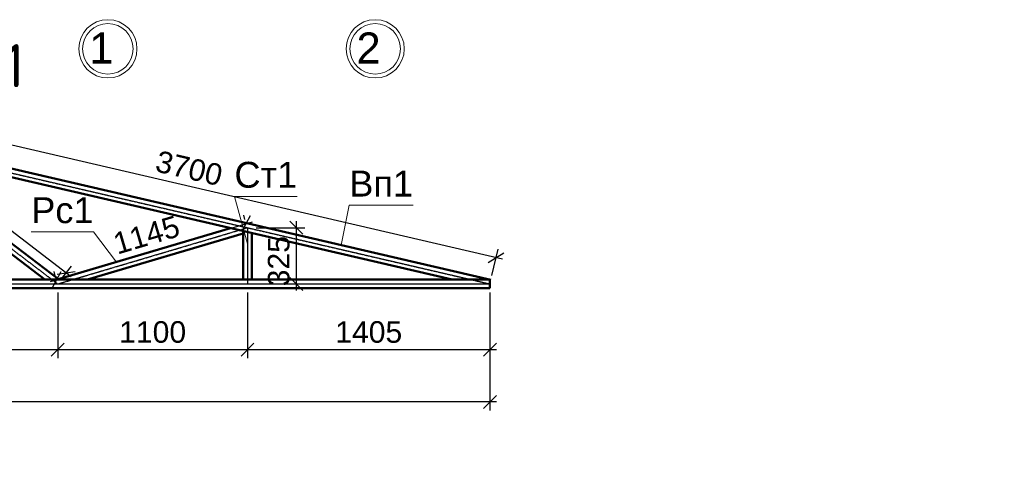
# Model space of a CAD drawing. Header units: millimetres. Extents: x 494616 to 29467618, y -815866 to -785734.
# Tile 13 of 20: x 675053 to 686472, y -801054 to -795833. Entities that reach past the tile are written whole.
import ezdxf
from ezdxf.enums import TextEntityAlignment as Align

# ---------------------------------------------------------------- set-up
doc = ezdxf.new("R2010")
doc.units = ezdxf.units.MM
doc.linetypes.add('ACAD_ISO04W100', pattern=[30, 24, -3, 0, -3])
doc.linetypes.add('CENTER', pattern=[50.8, 31.75, -6.35, 6.35, -6.35])
for name, color, linetype, lineweight in [('HVA. Текст (Text) RU.0', 7, 'Continuous', 13), ('АР_СТЕНЫ', 254, 'Continuous', 0), ('СТЕНЫ', 5, 'Continuous', 30), ('Фундамент', 133, 'Continuous', 50)]:
    doc.layers.add(name, color=color, linetype=linetype, lineweight=lineweight)
doc.layers.add('OS', color=16, linetype='Continuous')
doc.styles.add('GOST 2.304', font='CS_Gost2304.shx', dxfattribs={"oblique": 15})
doc.styles.add('SPDS1', font='spds.shx', dxfattribs={"width": 0.8})
doc.styles.get("Standard").update_dxf_attribs({"font": 'arial.ttf'})
doc.styles.add('style9', font='isocpeur.ttf', dxfattribs={"height": 300})
doc.dimstyles.new('1-50', dxfattribs={"dimtxt": 250, "dimasz": 150, "dimexe": 100, "dimexo": 100, "dimgap": 75, "dimtad": 1, "dimdec": 0, "dimlfac": 0.5, "dimzin": 0, "dimdsep": 46, "dimtxsty": 'Standard', "dimblk": 'OBLIQUE', "dimcen": 1, "dimdle": 75, "dimclrt": 256, "dimadec": 0, "dimazin": 0, "dimtm": 1e-09, "dimtfac": 1, "dimtdec": 0, "dimtofl": 0, "dimtmove": 0, "dimatfit": 3, "dimldrblk": 'OBLIQUE', "dimfxl": 0, "dimtolj": 1, "dimtzin": 0, "dimarcsym": 0})

# ---------------------------------------------------------------- blocks, each defined once
blk = doc.blocks.new('_Oblique')
at = {"color": 0, "linetype": 'ByBlock', "lineweight": -2}
blk.add_line((-0.5, -0.5), (0.5, 0.5), dxfattribs=at)
blk = doc.blocks.new('*D958')
at = {"layer": 'Defpoints', "color": 0, "lineweight": 20, "ltscale": 0.2, "transparency": 16777216}
for p in [(675495, -798895), (673295, -799506), (675495, -799656)]:
    blk.add_point(p, dxfattribs=at)
at = {"layer": 'Фундамент', "color": 0, "lineweight": -2, "ltscale": 0.2, "transparency": 16777216}
for p, q in [((675495, -798995), (675495, -799756)), ((673220, -799656), (675570, -799656)), ((673295, -799606), (673295, -799756))]:
    blk.add_line(p, q, dxfattribs=at)
at = {"layer": 'Фундамент', "color": 0, "lineweight": -2, "ltscale": 0.2, "transparency": 16777216, "xscale": 150, "yscale": 150, "zscale": 150, "rotation": 180}
blk.add_blockref('_Oblique', (673295, -799656), dxfattribs=at)
at = {"layer": 'Фундамент', "color": 0, "lineweight": -2, "ltscale": 0.2, "transparency": 16777216, "xscale": 150, "yscale": 150, "zscale": 150}
blk.add_blockref('_Oblique', (675495, -799656), dxfattribs=at)
at = {"layer": 'Фундамент', "lineweight": 20, "ltscale": 0.2, "transparency": 16777216, "insert": (674395, -799453), "char_height": 250, "attachment_point": 5}
blk.add_mtext('\\A1;1100', dxfattribs=at)
blk = doc.blocks.new('*D959')
at = {"layer": 'Defpoints', "color": 0, "lineweight": 20, "ltscale": 0.2, "transparency": 16777216}
for p in [(675495, -798895), (677695, -798895), (677695, -799656)]:
    blk.add_point(p, dxfattribs=at)
at = {"layer": 'Фундамент', "color": 0, "lineweight": -2, "ltscale": 0.2, "transparency": 16777216}
for p, q in [((675495, -798995), (675495, -799756)), ((677695, -798995), (677695, -799756)), ((675420, -799656), (677770, -799656))]:
    blk.add_line(p, q, dxfattribs=at)
at = {"layer": 'Фундамент', "color": 0, "lineweight": -2, "ltscale": 0.2, "transparency": 16777216, "xscale": 150, "yscale": 150, "zscale": 150, "rotation": 180}
blk.add_blockref('_Oblique', (675495, -799656), dxfattribs=at)
at = {"layer": 'Фундамент', "color": 0, "lineweight": -2, "ltscale": 0.2, "transparency": 16777216, "xscale": 150, "yscale": 150, "zscale": 150}
blk.add_blockref('_Oblique', (677695, -799656), dxfattribs=at)
at = {"layer": 'Фундамент', "lineweight": 20, "ltscale": 0.2, "transparency": 16777216, "insert": (676595, -799453), "char_height": 250, "attachment_point": 5}
blk.add_mtext('\\A1;1100', dxfattribs=at)
blk = doc.blocks.new('*D960')
at = {"layer": 'Defpoints', "color": 0, "lineweight": 20, "ltscale": 0.2, "transparency": 16777216}
for p in [(677695, -798895), (680507, -798895), (680507, -799656)]:
    blk.add_point(p, dxfattribs=at)
at = {"layer": 'Фундамент', "color": 0, "lineweight": -2, "ltscale": 0.2, "transparency": 16777216}
for p, q in [((677695, -798995), (677695, -799756)), ((680507, -798995), (680507, -799756)), ((677620, -799656), (680582, -799656))]:
    blk.add_line(p, q, dxfattribs=at)
at = {"layer": 'Фундамент', "color": 0, "lineweight": -2, "ltscale": 0.2, "transparency": 16777216, "xscale": 150, "yscale": 150, "zscale": 150, "rotation": 180}
blk.add_blockref('_Oblique', (677695, -799656), dxfattribs=at)
at = {"layer": 'Фундамент', "color": 0, "lineweight": -2, "ltscale": 0.2, "transparency": 16777216, "xscale": 150, "yscale": 150, "zscale": 150}
blk.add_blockref('_Oblique', (680507, -799656), dxfattribs=at)
at = {"layer": 'Фундамент', "lineweight": 20, "ltscale": 0.2, "transparency": 16777216, "insert": (679101, -799453), "char_height": 250, "attachment_point": 5}
blk.add_mtext('\\A1;1405', dxfattribs=at)
blk = doc.blocks.new('*D961')
at = {"layer": 'Defpoints', "color": 0, "lineweight": 20, "ltscale": 0.2, "transparency": 16777216}
for p in [(666082, -799400), (680507, -799400), (666082, -800261)]:
    blk.add_point(p, dxfattribs=at)
at = {"layer": 'Фундамент', "color": 0, "lineweight": -2, "ltscale": 0.2, "transparency": 16777216}
for p, q in [((666082, -799500), (666082, -800361)), ((680507, -799500), (680507, -800361)), ((680582, -800261), (666007, -800261))]:
    blk.add_line(p, q, dxfattribs=at)
at = {"layer": 'Фундамент', "color": 0, "lineweight": -2, "ltscale": 0.2, "transparency": 16777216, "xscale": 150, "yscale": 150, "zscale": 150, "rotation": 180}
blk.add_blockref('_Oblique', (666082, -800261), dxfattribs=at)
at = {"layer": 'Фундамент', "color": 0, "lineweight": -2, "ltscale": 0.2, "transparency": 16777216, "xscale": 150, "yscale": 150, "zscale": 150}
blk.add_blockref('_Oblique', (680507, -800261), dxfattribs=at)
at = {"layer": 'Фундамент', "lineweight": 20, "ltscale": 0.2, "transparency": 16777216, "insert": (673295, -800058), "char_height": 250, "attachment_point": 5}
blk.add_mtext('\\A1;7210', dxfattribs=at)
blk = doc.blocks.new('*D962')
at = {"layer": 'Defpoints', "color": 0, "lineweight": 20, "ltscale": 0.2, "transparency": 16777216}
for p in [(673366, -796917), (673295, -797223), (680507, -798895)]:
    blk.add_point(p, dxfattribs=at)
at = {"layer": 'Фундамент', "color": 0, "lineweight": -2, "ltscale": 0.2, "transparency": 16777216}
for p, q in [((680651, -798606), (673293, -796900)), ((673317, -797126), (673388, -796820)), ((680530, -798798), (680601, -798491))]:
    blk.add_line(p, q, dxfattribs=at)
at = {"layer": 'Фундамент', "color": 0, "lineweight": -2, "ltscale": 0.2, "transparency": 16777216, "xscale": 150, "yscale": 150, "zscale": 150}
for p, rotation in [((673366, -796917), 166.9503442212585), ((680578, -798589), 346.9503442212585)]:
    blk.add_blockref('_Oblique', p, dxfattribs=dict(at, rotation=rotation))
at = {"layer": 'Фундамент', "lineweight": 20, "ltscale": 0.2, "transparency": 16777216, "insert": (677018, -797555), "char_height": 250, "attachment_point": 5, "rotation": 346.9503}
blk.add_mtext('\\A1;3700', dxfattribs=at)
blk = doc.blocks.new('*D963')
at = {"layer": 'Defpoints', "color": 0, "lineweight": 20, "ltscale": 0.2, "transparency": 16777216}
for p in [(677681, -798195), (677695, -798243), (675495, -798895)]:
    blk.add_point(p, dxfattribs=at)
at = {"layer": 'Фундамент', "color": 0, "lineweight": -2, "ltscale": 0.2, "transparency": 16777216}
for p, q in [((675409, -798868), (677753, -798174)), ((677666, -798147), (677652, -798099)), ((675466, -798799), (675452, -798751))]:
    blk.add_line(p, q, dxfattribs=at)
at = {"layer": 'Фундамент', "color": 0, "lineweight": -2, "ltscale": 0.2, "transparency": 16777216, "xscale": 150, "yscale": 150, "zscale": 150}
for p, rotation in [((677681, -798195), 16.50508751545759), ((675481, -798847), 196.5050875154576)]:
    blk.add_blockref('_Oblique', p, dxfattribs=dict(at, rotation=rotation))
at = {"layer": 'Фундамент', "lineweight": 20, "ltscale": 0.2, "transparency": 16777216, "insert": (676523, -798327), "char_height": 250, "attachment_point": 5, "rotation": 16.5051}
blk.add_mtext('\\A1;1145', dxfattribs=at)
blk = doc.blocks.new('*D964')
at = {"layer": 'Defpoints', "color": 0, "lineweight": 20, "ltscale": 0.2, "transparency": 16777216}
for p in [(677695, -798243), (677695, -798895), (678261, -798895)]:
    blk.add_point(p, dxfattribs=at)
at = {"layer": 'Фундамент', "color": 0, "lineweight": -2, "ltscale": 0.2, "transparency": 16777216}
for p, q in [((678261, -798168), (678261, -798970)), ((677795, -798243), (678361, -798243)), ((677795, -798895), (678361, -798895))]:
    blk.add_line(p, q, dxfattribs=at)
at = {"layer": 'Фундамент', "color": 0, "lineweight": -2, "ltscale": 0.2, "transparency": 16777216, "xscale": 150, "yscale": 150, "zscale": 150}
for p, rotation in [((678261, -798243), 90), ((678261, -798895), 270)]:
    blk.add_blockref('_Oblique', p, dxfattribs=dict(at, rotation=rotation))
at = {"layer": 'Фундамент', "lineweight": 20, "ltscale": 0.2, "transparency": 16777216, "insert": (678058, -798631), "char_height": 250, "attachment_point": 5, "rotation": 90}
blk.add_mtext('\\A1;325', dxfattribs=at)
blk = doc.blocks.new('*D965')
at = {"layer": 'Defpoints', "color": 0, "lineweight": 20, "ltscale": 0.2, "transparency": 16777216}
for p in [(673393, -797094), (673295, -797223), (675495, -798895)]:
    blk.add_point(p, dxfattribs=at)
at = {"layer": 'Фундамент', "color": 0, "lineweight": -2, "ltscale": 0.2, "transparency": 16777216}
for p, q in [((673355, -797144), (673453, -797015)), ((675652, -798812), (673333, -797049)), ((675555, -798815), (675653, -798687))]:
    blk.add_line(p, q, dxfattribs=at)
at = {"layer": 'Фундамент', "color": 0, "lineweight": -2, "ltscale": 0.2, "transparency": 16777216, "xscale": 150, "yscale": 150, "zscale": 150}
for p, rotation in [((673393, -797094), 142.7697958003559), ((675593, -798766), 322.769795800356)]:
    blk.add_blockref('_Oblique', p, dxfattribs=dict(at, rotation=rotation))
at = {"layer": 'Фундамент', "lineweight": 20, "ltscale": 0.2, "transparency": 16777216, "insert": (674615, -797769), "char_height": 250, "attachment_point": 5, "rotation": 322.7698}
blk.add_mtext('\\A1;1380', dxfattribs=at)
blk = doc.blocks.new('vcBlockPos')
at = {"color": 0, "linetype": 'ByBlock', "lineweight": -2, "style": 'GOST 2.304'}
blk.add_attdef('ПОЗИЦИЯ', text='', height=500, dxfattribs=at).set_placement((0, 0), align=Align.BOTTOM_CENTER)
at = {"color": 0, "linetype": 'ByBlock', "lineweight": -2, "style": 'GOST 2.304', "flags": 1}
blk.add_attdef('КОЛИЧЕСТВО', text='', height=500, dxfattribs=at).set_placement((0, 0), align=Align.RIGHT)
at = {"color": 0, "linetype": 'ByBlock', "lineweight": -2, "style": 'GOST 2.304'}
blk.add_attdef('НТЕКСТ', text='', height=500, dxfattribs=at).set_placement((0, 0), align=Align.TOP_CENTER)

msp = doc.modelspace()

# ---------------------------------------------------------------- linework, layer by layer
at = {"layer": 'OS', "color": 3, "linetype": 'ACAD_ISO04W100', "ltscale": 0.2}
for p, q in [((673294.798, -797223.261), (680507.287, -798894.98)), ((673294.798, -797223.261), (675494.798, -798894.98)), ((675494.798, -798894.98), (677694.798, -798243.098)), ((677694.798, -798243.098), (677694.798, -798894.98)), ((673294.798, -798894.98), (680507.287, -798894.98))]:
    msp.add_line(p, q, dxfattribs=at)
at = {"layer": 'OS', "color": 0, "lineweight": 0}
for centre, radius in [((676075.936, -796170.14), 337.5), ((676075.936, -796170.14), 292.5), ((679175.936, -796170.14), 337.5), ((679175.936, -796170.14), 292.5)]:
    msp.add_circle(centre, radius, dxfattribs=at)
at = {"layer": 'АР_СТЕНЫ', "color": 0, "lineweight": 50}
for p, q in [((673294.798, -797171.935), (680518.577, -798846.271)), ((673294.798, -797274.586), (680070.127, -798844.98)), ((673294.798, -797286.058), (675346.355, -798844.98)), ((673510.902, -797324.675), (675504.88, -798839.844)), ((675487.546, -798844.98), (677498.858, -798249.008)), ((677644.798, -798282.834), (677644.798, -798844.98)), ((675839.534, -798844.98), (677644.798, -798310.062)), ((677744.798, -798306.012), (677744.798, -798844.98)), ((673294.798, -798844.98), (680507.287, -798844.98)), ((680507.287, -798944.98), (680507.287, -798844.98)), ((673294.798, -798944.98), (680507.287, -798944.98))]:
    msp.add_line(p, q, dxfattribs=at)
at = {"layer": 'Фундамент', "color": 0, "lineweight": 20}
for points in [[(677694.798, -798430.555), (677543.832, -797879.745), (678271.527, -797879.745)], [(678782.683, -798443.924), (678875.137, -797981.688), (679614.7, -797981.688)], [(676175.031, -798641.271), (675909.518, -798290.192), (675187.349, -798290.192)]]:
    msp.add_lwpolyline(points, dxfattribs=at)

# ---------------------------------------------------------------- block references
at = {"layer": 'СТЕНЫ', "lineweight": 9, "ltscale": 10}
ref = msp.add_blockref('vcBlockPos', (673378.116, -796865.336, 60), dxfattribs=dict(at, xscale=100, yscale=100, zscale=100))
ref.add_attrib('ПОЗИЦИЯ', 'Ферма Фм1', dxfattribs={"layer": '0', "color": 0, "linetype": 'ByBlock', "lineweight": -2, "height": 500, "style": 'style9'}).set_placement((673378.116, -796765.336), align=Align.BOTTOM_CENTER)
at = {"layer": 'Фундамент', "color": 0, "lineweight": 20}
ref = msp.add_blockref('vcBlockPos', (677907.68, -797879.745), dxfattribs=dict(at, xscale=100, yscale=100, zscale=100))
ref.add_attrib('ПОЗИЦИЯ', 'Ст1', dxfattribs={"layer": '0', "color": 0, "linetype": 'ByBlock', "lineweight": -2, "height": 300}).set_placement((677907.68, -797779.745), align=Align.CENTER)
ref = msp.add_blockref('vcBlockPos', (679244.919, -797981.688), dxfattribs=dict(at, xscale=100, yscale=100, zscale=100))
ref.add_attrib('ПОЗИЦИЯ', 'Вп1', dxfattribs={"layer": '0', "color": 0, "linetype": 'ByBlock', "lineweight": -2, "height": 300}).set_placement((679244.919, -797881.688), align=Align.CENTER)
ref = msp.add_blockref('vcBlockPos', (675548.433, -798290.192), dxfattribs=dict(at, xscale=-100, yscale=100, zscale=100))
ref.add_attrib('ПОЗИЦИЯ', 'Рс1', dxfattribs={"layer": '0', "color": 0, "linetype": 'ByBlock', "lineweight": -2, "height": 300}).set_placement((675548.433, -798190.192), align=Align.CENTER)

# ---------------------------------------------------------------- texts
at = {"ltscale": 50}
for s, p in [('1', (675859.592, -796340.335)), ('2', (678959.592, -796340.335))]:
    msp.add_text(s, height=360, dxfattribs=at).set_placement(p)
at = {"layer": 'HVA. Текст (Text) RU.0', "color": 7, "linetype": 'CENTER', "insert": (508598.823, -798768.686), "char_height": 700, "width": 22624.26946, "attachment_point": 4, "style": 'SPDS1'}
msp.add_mtext("\\pi959.55897;{\\fISOCPEUR|b0|i1|c204|p34;\\W1;\\C256;Toshkent viloyati, Qibray tumani, Ma'rifat MFY, \\P\\pi775.54382;Qoramurt ko'chasida 50 o'rinli “Xospis” binosini \\P\\pi10012.09685;qurish \\P\\pi3772.81655;(qo'shimcha ishlar va o'zgarishlar)} ", dxfattribs=at)

# ---------------------------------------------------------------- dimensions: what is measured, and where the dimension line sits
at = {"layer": 'Фундамент', "color": 0, "lineweight": 20, "ltscale": 0.2}
for p1, p2, distance, text, picture, middle in [((680507.287, -798894.98), (673294.798, -797223.261), -314.411, '3700', '*D962', (677017.81, -797555.336)), ((675494.798, -798894.98), (673294.798, -797223.261), -161.734, '1380', '*D965', (674615.305, -797768.931)), ((675494.798, -798894.98), (677694.798, -798243.098), 50, '1145', '*D963', (676523.022, -798326.806))]:
    dim = msp.add_aligned_dim(p1=p1, p2=p2, distance=distance, text=text, dimstyle='1-50', dxfattribs=at)
    dim.commit()
    dim.dimension.update_dxf_attribs({"geometry": picture, "text_midpoint": middle})
dim = msp.add_linear_dim(base=(678261.029, -798894.98), p1=(677694.798, -798243.098), p2=(677694.798, -798894.98), angle=270, text='325', dimstyle='1-50', dxfattribs=at)
dim.commit()
dim.dimension.update_dxf_attribs({"geometry": '*D964', "text_midpoint": (678261.029, -798631.259), "dimtype": 161})
for base, p1, p2, picture, middle in [((675494.798, -799655.614), (673294.798, -799505.614), (675494.798, -798894.98), '*D958', (674394.798, -799452.97)), ((677694.798, -799655.614), (675494.798, -798894.98), (677694.798, -798894.98), '*D959', (676594.798, -799452.97))]:
    dim = msp.add_linear_dim(base=base, p1=p1, p2=p2, dimstyle='1-50', dxfattribs=at)
    dim.commit()
    dim.dimension.update_dxf_attribs({"geometry": picture, "text_midpoint": middle})
for base, p1, p2, text, picture, middle in [((680507.287, -799655.614), (677694.798, -798894.98), (680507.287, -798894.98), '1405', '*D960', (679101.042, -799452.97)), ((666082.309, -800260.941), (680507.287, -799400.297), (666082.309, -799400.297), '7210', '*D961', (673294.798, -800058.298))]:
    dim = msp.add_linear_dim(base=base, p1=p1, p2=p2, text=text, dimstyle='1-50', dxfattribs=at)
    dim.commit()
    dim.dimension.update_dxf_attribs({"geometry": picture, "text_midpoint": middle})

doc.saveas('drawing.dxf')
